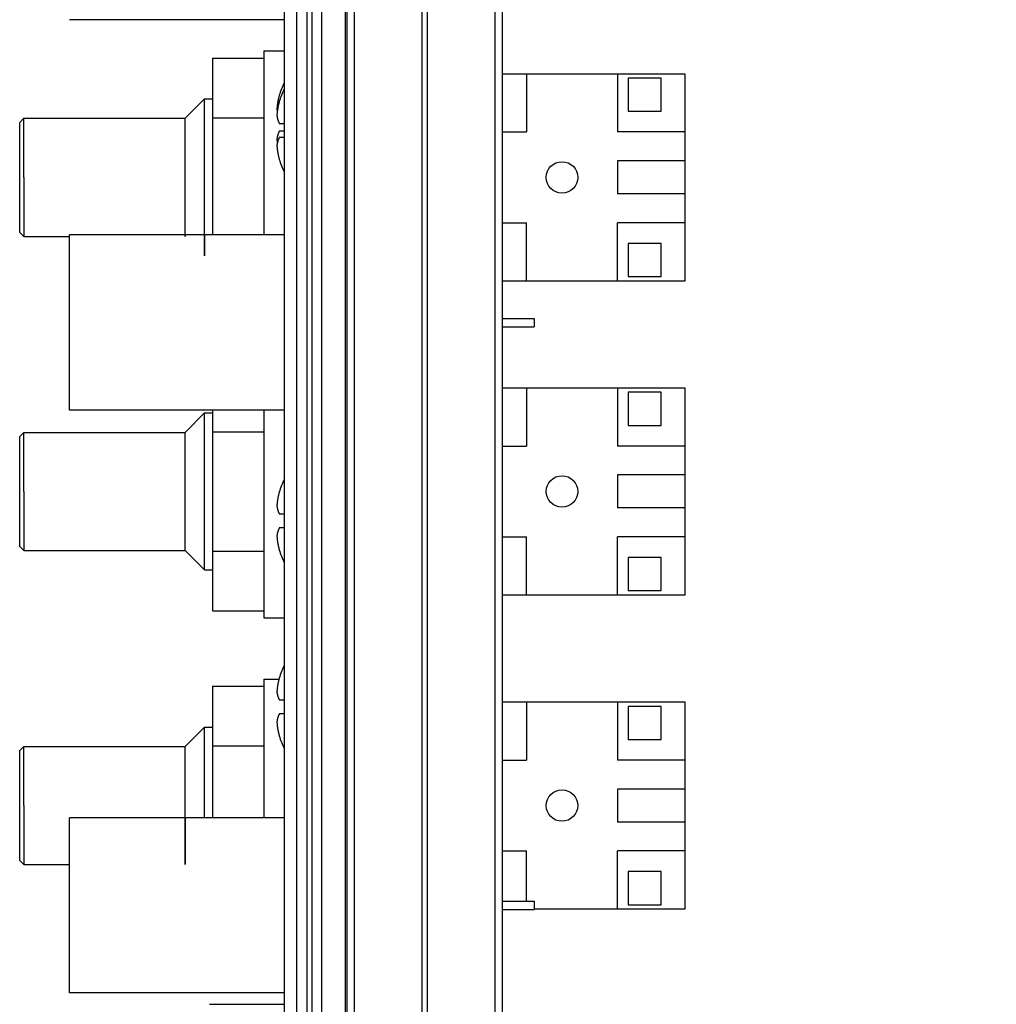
# Model space of a CAD drawing. Header units: inches. Extents: x 0.2 to 16.8, y 0.1 to 10.8.
# Tile 18 of 21: x 9.6 to 10.8, y 5.8 to 7. Entities that reach past the tile are written whole.
import ezdxf

# ---------------------------------------------------------------- set-up
doc = ezdxf.new("R2010")
doc.units = ezdxf.units.IN
doc.header["$LTSCALE"] = 0.935
doc.header["$MEASUREMENT"] = 0
doc.layers.get('0').update_dxf_attribs({"linetype": 'CONTINUOUS'})
doc.layers.add('DIMENSIONS', color=7, linetype='CONTINUOUS')
doc.styles.get("Standard").update_dxf_attribs({"font": 'txt', "width": 0.8})
doc.dimstyles.new('DIMSTYLE_1', dxfattribs={"dimtxt": 0.125, "dimasz": 0.18, "dimexe": 0.18, "dimexo": 0.0625, "dimgap": 0.09, "dimtad": 0, "dimtih": 1, "dimtoh": 1, "dimdec": 3, "dimzin": 4, "dimdsep": 46, "dimtxsty": 'STANDARD', "dimblk": '_FILLED', "dimblk1": '_FILLED', "dimblk2": '_FILLED', "dimcen": 0.09, "dimadec": 0, "dimazin": 0, "dimtp": 0.01, "dimtm": 0.01, "dimtfac": 1, "dimtdec": 3, "dimtofl": 0, "dimtmove": 0, "dimatfit": 3, "dimldrblk": '_FILLED', "dimfxl": 1, "dimtolj": 1, "dimtzin": 4, "dimarcsym": 0})
doc.dimstyles.new('DIMSTYLE_2', dxfattribs={"dimtxt": 0.125, "dimasz": 0.18, "dimexe": 0.18, "dimexo": 0.0625, "dimgap": 0.09, "dimtad": 0, "dimtih": 1, "dimtoh": 1, "dimdec": 3, "dimzin": 4, "dimdsep": 46, "dimtxsty": 'STANDARD', "dimblk": '_FILLED', "dimblk1": '_FILLED', "dimblk2": '_FILLED', "dimcen": 0.09, "dimadec": 0, "dimazin": 0, "dimtp": 0.01, "dimtm": 0.01, "dimtfac": 1, "dimtdec": 3, "dimtofl": 0, "dimtmove": 0, "dimatfit": 3, "dimldrblk": '_FILLED', "dimfxl": 1, "dimtolj": 1, "dimtzin": 4, "dimarcsym": 0})

# ---------------------------------------------------------------- blocks, each defined once
blk = doc.blocks.new('_FILLED')
at = {"color": 0, "linetype": 'BYBLOCK'}
blk.add_solid([(0, 0), (-1, 0.1736), (-1, -0.1736)], dxfattribs=at)
blk = doc.blocks.new('*D24')
at = {"layer": 'DIMENSIONS', "color": 2, "linetype": 'CONTINUOUS'}
for p, q in [((10.1067, 8.2492), (11.8202, 8.2492)), ((11.6952, 8.2492), (11.6952, 6.0254)), ((11.6952, 3.1842), (11.6952, 5.7754)), ((10.1047, 3.1842), (11.8202, 3.1842))]:
    blk.add_line(p, q, dxfattribs=at)
at = {"layer": 'DIMENSIONS', "color": 2, "linetype": 'CONTINUOUS', "xscale": 0.18, "yscale": 0.18, "zscale": 0.18}
for p, rotation in [((11.6952, 8.2492), 90), ((11.6952, 3.1842), 270)]:
    blk.add_blockref('_FILLED', p, dxfattribs=dict(at, rotation=rotation))
at = {"layer": 'DIMENSIONS', "color": 2, "linetype": 'CONTINUOUS', "width": 0.8}
for s, p in [('[', (11.6077, 5.8379)), (']', (12.3077, 5.8379)), ('5.065', (10.9827, 5.8379)), ('128.65', (11.7077, 5.8379))]:
    blk.add_text(s, height=0.125, dxfattribs=at).set_placement(p)
blk = doc.blocks.new('*D28')
at = {"layer": 'DIMENSIONS', "color": 2, "linetype": 'CONTINUOUS'}
for p, q in [((9.8049, 4.12), (9.8049, 2.8789)), ((9.8049, 2.8789), (10.0301, 2.7116)), ((10.0301, 2.7116), (10.0301, 2.4237))]:
    blk.add_line(p, q, dxfattribs=at)
at = {"layer": 'DIMENSIONS', "color": 2, "linetype": 'CONTINUOUS', "width": 0.8}
for s, p in [(']', (10.0926, 2.2612)), ('6.08', (10.0926, 1.8612)), ('[', (10.0926, 1.7612)), ('.239', (10.0926, 1.2362)), ('2X ', (10.0926, 0.9362))]:
    blk.add_text(s, height=0.125, rotation=90, dxfattribs=at).set_placement(p)
blk = doc.blocks.new('*D29')
at = {"layer": 'DIMENSIONS', "color": 2, "linetype": 'CONTINUOUS'}
blk.add_line((9.7844, 4.3789), (9.7844, 2.4237), dxfattribs=at)
at = {"layer": 'DIMENSIONS', "color": 2, "linetype": 'CONTINUOUS', "width": 0.8}
for s, p in [(']', (9.8469, 2.2612)), ('6.6', (9.8469, 1.9612)), ('[', (9.8469, 1.8612)), ('.260', (9.8469, 1.3362))]:
    blk.add_text(s, height=0.125, rotation=90, dxfattribs=at).set_placement(p)

msp = doc.modelspace()

# ---------------------------------------------------------------- linework, layer by layer
at = {"color": 7, "linetype": 'CONTINUOUS'}
for p, q in [((9.9442, 3.1842), (9.9442, 8.2497)), ((9.9562, 8.2492), (9.9562, 3.1862)), ((9.9622, 8.2492), (9.9622, 3.1862)), ((9.9742, 8.2492), (9.9742, 3.1862)), ((9.9292, 3.1962), (9.9292, 8.2392)), ((10.0033, 3.5362), (10.0033, 7.8992)), ((10.0052, 3.8492), (10.0052, 7.8492)), ((10.0141, 3.8492), (10.0141, 7.8492)), ((10.096, 3.8492), (10.096, 7.8492)), ((10.1023, 3.8492), (10.1023, 7.8492)), ((10.1842, 3.8492), (10.1842, 7.8492)), ((10.1932, 3.8492), (10.1932, 7.8492)), ((9.9292, 7.0065), (9.6692, 7.0065)), ((9.8422, 6.9601), (9.8422, 6.746)), ((9.8422, 6.9601), (9.9042, 6.9601)), ((9.9042, 6.9687), (9.9042, 6.746)), ((9.9042, 6.9687), (9.9292, 6.9687)), ((10.414, 6.9407), (10.1932, 6.9407)), ((10.222, 6.9407), (10.222, 6.8707)), ((10.332, 6.9407), (10.332, 6.8707)), ((10.345, 6.9357), (10.345, 6.8957)), ((10.385, 6.9357), (10.345, 6.9357)), ((10.385, 6.8957), (10.385, 6.9357)), ((10.414, 6.6907), (10.414, 6.9407)), ((9.809, 6.8872), (9.8325, 6.9107)), ((9.8325, 6.9107), (9.8422, 6.9107)), ((9.609, 6.8822), (9.614, 6.8872)), ((9.614, 6.8872), (9.809, 6.8872)), ((9.8422, 6.8879), (9.9042, 6.8879)), ((10.345, 6.8957), (10.385, 6.8957)), ((9.609, 6.7492), (9.609, 6.8822)), ((9.923, 6.881), (9.9292, 6.881)), ((9.9292, 6.8715), (9.923, 6.8715)), ((9.9292, 6.864), (9.923, 6.864)), ((10.1932, 6.8707), (10.222, 6.8707)), ((10.414, 6.8707), (10.332, 6.8707)), ((10.332, 6.8357), (10.332, 6.7957)), ((10.414, 6.8357), (10.332, 6.8357)), ((10.414, 6.7957), (10.332, 6.7957)), ((10.1932, 6.7607), (10.222, 6.7607)), ((10.222, 6.6907), (10.222, 6.7607)), ((10.332, 6.6907), (10.332, 6.7607)), ((10.414, 6.7607), (10.332, 6.7607)), ((9.609, 6.7492), (9.614, 6.7442)), ((9.614, 6.7442), (9.6692, 6.7442)), ((9.6692, 6.534), (9.6692, 6.746)), ((9.9292, 6.746), (9.6692, 6.746)), ((10.345, 6.7357), (10.345, 6.6957)), ((10.385, 6.7357), (10.345, 6.7357)), ((10.385, 6.6957), (10.385, 6.7357)), ((10.345, 6.6957), (10.385, 6.6957)), ((10.1932, 6.6907), (10.414, 6.6907)), ((10.1932, 6.645), (10.2312, 6.645)), ((10.2312, 6.645), (10.2312, 6.635)), ((10.1932, 6.635), (10.2312, 6.635)), ((10.414, 6.5607), (10.1932, 6.5607)), ((10.222, 6.5607), (10.222, 6.4907)), ((10.332, 6.5607), (10.332, 6.4907)), ((10.345, 6.5557), (10.345, 6.5157)), ((10.385, 6.5557), (10.345, 6.5557)), ((10.385, 6.5157), (10.385, 6.5557)), ((10.414, 6.3107), (10.414, 6.5607)), ((9.9292, 6.534), (9.6692, 6.534)), ((9.809, 6.5072), (9.8325, 6.5307)), ((9.8325, 6.5307), (9.8422, 6.5307)), ((9.8422, 6.534), (9.8422, 6.2914)), ((9.9042, 6.534), (9.9042, 6.2827)), ((9.609, 6.5022), (9.614, 6.5072)), ((9.614, 6.5072), (9.809, 6.5072)), ((9.8422, 6.5079), (9.9042, 6.5079)), ((10.345, 6.5157), (10.385, 6.5157)), ((9.609, 6.3692), (9.609, 6.5022)), ((10.1932, 6.4907), (10.222, 6.4907)), ((10.414, 6.4907), (10.332, 6.4907)), ((10.332, 6.4557), (10.332, 6.4157)), ((10.414, 6.4557), (10.332, 6.4557)), ((10.414, 6.4157), (10.332, 6.4157)), ((9.923, 6.4085), (9.9292, 6.4085)), ((9.9292, 6.3915), (9.923, 6.3915)), ((10.1932, 6.3807), (10.222, 6.3807)), ((10.222, 6.3107), (10.222, 6.3807)), ((10.332, 6.3107), (10.332, 6.3807)), ((10.414, 6.3807), (10.332, 6.3807)), ((9.609, 6.3692), (9.614, 6.3642)), ((9.614, 6.3642), (9.809, 6.3642)), ((9.809, 6.3642), (9.8325, 6.3407)), ((9.8422, 6.3635), (9.9042, 6.3635)), ((10.345, 6.3557), (10.345, 6.3157)), ((10.385, 6.3557), (10.345, 6.3557)), ((10.385, 6.3157), (10.385, 6.3557)), ((9.8325, 6.3407), (9.8422, 6.3407)), ((10.345, 6.3157), (10.385, 6.3157)), ((10.1932, 6.3107), (10.414, 6.3107)), ((9.8422, 6.2914), (9.9042, 6.2914)), ((9.9042, 6.2827), (9.9292, 6.2827)), ((9.9042, 6.2087), (9.9042, 6.041)), ((9.9042, 6.2087), (9.9226, 6.2087)), ((9.8422, 6.2001), (9.8422, 6.041)), ((9.8422, 6.2001), (9.9042, 6.2001)), ((9.923, 6.1835), (9.9292, 6.1835)), ((10.414, 6.1807), (10.1932, 6.1807)), ((10.222, 6.1807), (10.222, 6.1107)), ((10.332, 6.1807), (10.332, 6.1107)), ((10.385, 6.1757), (10.345, 6.1757)), ((10.345, 6.1757), (10.345, 6.1357)), ((10.385, 6.1357), (10.385, 6.1757)), ((10.414, 5.9307), (10.414, 6.1807)), ((9.9292, 6.1665), (9.923, 6.1665)), ((9.809, 6.1272), (9.8325, 6.1507)), ((9.8325, 6.1507), (9.8422, 6.1507)), ((10.345, 6.1357), (10.385, 6.1357)), ((9.609, 6.1222), (9.614, 6.1272)), ((9.614, 6.1272), (9.809, 6.1272)), ((9.8422, 6.1279), (9.9042, 6.1279)), ((9.609, 5.9892), (9.609, 6.1222)), ((10.1932, 6.1107), (10.222, 6.1107)), ((10.414, 6.1107), (10.332, 6.1107)), ((10.414, 6.0757), (10.332, 6.0757)), ((10.332, 6.0757), (10.332, 6.0357)), ((9.6692, 5.829), (9.6692, 6.041)), ((9.9292, 6.041), (9.6692, 6.041)), ((10.414, 6.0357), (10.332, 6.0357)), ((10.1932, 6.0007), (10.222, 6.0007)), ((10.222, 5.94), (10.222, 6.0007)), ((10.414, 6.0007), (10.332, 6.0007)), ((10.332, 5.9307), (10.332, 6.0007)), ((9.609, 5.9892), (9.614, 5.9842)), ((9.614, 5.9842), (9.6692, 5.9842)), ((10.385, 5.9757), (10.345, 5.9757)), ((10.345, 5.9757), (10.345, 5.9357)), ((10.385, 5.9357), (10.385, 5.9757)), ((10.1932, 5.94), (10.2312, 5.94)), ((10.2312, 5.94), (10.2312, 5.93)), ((10.345, 5.9357), (10.385, 5.9357)), ((10.1932, 5.93), (10.2312, 5.93)), ((10.2312, 5.9307), (10.414, 5.9307)), ((9.9292, 5.829), (9.6692, 5.829)), ((9.8384, 5.8152), (9.9292, 5.8152))]:
    msp.add_line(p, q, dxfattribs=at)
for centre in [(10.265, 6.8157), (10.265, 6.4357), (10.265, 6.0557)]:
    msp.add_circle(centre, 0.019, dxfattribs=at)
for centre, start, end in [((10.0314, 6.88), 153.8476, 162.1171), ((10.0314, 6.8725), 153.8476, 162.1171), ((10.0314, 6.8725), 197.8829, 206.1524), ((10.0314, 6.4), 153.8476, 162.1171), ((10.0314, 6.4), 197.8829, 206.1524), ((10.0314, 6.175), 153.8476, 162.1171), ((10.0314, 6.175), 197.8829, 206.1524)]:
    msp.add_arc(centre, 0.114, start, end, dxfattribs=at)
for points, knots in [([(9.8325, 6.8157), (9.8325, 6.817), (9.8325, 6.8195), (9.8325, 6.8233), (9.8325, 6.827), (9.8325, 6.8307), (9.8325, 6.8345), (9.8325, 6.8381), (9.8325, 6.8418), (9.8325, 6.8454), (9.8325, 6.8489), (9.8325, 6.8524), (9.8325, 6.8559), (9.8325, 6.8593), (9.8325, 6.8626), (9.8325, 6.8658), (9.8325, 6.869), (9.8325, 6.8721), (9.8325, 6.8751), (9.8325, 6.878), (9.8325, 6.8808), (9.8325, 6.8835), (9.8325, 6.886), (9.8325, 6.8885), (9.8325, 6.8909), (9.8325, 6.8931), (9.8325, 6.8953), (9.8325, 6.8972), (9.8325, 6.8991), (9.8325, 6.9009), (9.8325, 6.9025), (9.8325, 6.9039), (9.8325, 6.9052), (9.8325, 6.9064), (9.8325, 6.9075), (9.8325, 6.9084), (9.8325, 6.9091), (9.8325, 6.9097), (9.8325, 6.9102), (9.8325, 6.9105), (9.8325, 6.9106), (9.8325, 6.9107), (9.8325, 6.9107), (9.8325, 6.9107)], [0, 0, 0, 0, 0.039706, 0.079348, 0.118865, 0.158196, 0.197276, 0.236045, 0.274443, 0.312406, 0.349877, 0.386798, 0.423107, 0.458748, 0.493667, 0.527806, 0.561113, 0.593535, 0.625021, 0.65552, 0.684986, 0.713372, 0.740632, 0.766723, 0.791606, 0.81524, 0.837587, 0.858614, 0.878287, 0.896573, 0.913446, 0.928878, 0.942844, 0.955324, 0.966296, 0.975744, 0.983654, 0.990011, 0.994807, 0.998034, 0.999687, 0.999762, 1, 1, 1, 1]), ([(9.923, 6.915), (9.9228, 6.9145), (9.9226, 6.9136), (9.9223, 6.9123), (9.922, 6.911), (9.9217, 6.9097), (9.9214, 6.9085), (9.9212, 6.9073), (9.921, 6.9062), (9.9208, 6.905), (9.9207, 6.9039), (9.9205, 6.9027), (9.9204, 6.9016), (9.9203, 6.9005), (9.9202, 6.8993), (9.9201, 6.8986), (9.9201, 6.8982)], [0, 0, 0, 0, 0.085384, 0.166582, 0.244254, 0.319038, 0.391465, 0.462005, 0.531077, 0.599053, 0.66627, 0.733022, 0.799571, 0.866142, 0.932899, 1, 1, 1, 1]), ([(9.923, 6.9075), (9.9228, 6.907), (9.9226, 6.9061), (9.9223, 6.9048), (9.922, 6.9035), (9.9217, 6.9022), (9.9214, 6.901), (9.9212, 6.8998), (9.921, 6.8987), (9.9208, 6.8975), (9.9207, 6.8964), (9.9205, 6.8952), (9.9204, 6.8941), (9.9203, 6.893), (9.9202, 6.8918), (9.9201, 6.8911), (9.9201, 6.8907)], [0, 0, 0, 0, 0.085384, 0.166582, 0.244254, 0.319038, 0.391465, 0.462005, 0.531077, 0.599053, 0.66627, 0.733022, 0.799571, 0.866142, 0.932899, 1, 1, 1, 1]), ([(9.9201, 6.8982), (9.9201, 6.898), (9.9202, 6.8975), (9.9203, 6.8969), (9.9204, 6.8962), (9.9205, 6.8957), (9.9205, 6.8955), (9.9206, 6.8955)], [0, 0, 0, 0, 0.241848, 0.482666, 0.723069, 0.963702, 1, 1, 1, 1]), ([(9.614, 6.8567), (9.614, 6.8572), (9.614, 6.8585), (9.614, 6.8606), (9.614, 6.8629), (9.614, 6.8652), (9.614, 6.8673), (9.614, 6.8694), (9.614, 6.8713), (9.614, 6.8732), (9.614, 6.8749), (9.614, 6.8766), (9.614, 6.8781), (9.614, 6.8795), (9.614, 6.8808), (9.614, 6.882), (9.614, 6.8831), (9.614, 6.884), (9.614, 6.8849), (9.614, 6.8856), (9.614, 6.8862), (9.614, 6.8866), (9.614, 6.8869), (9.614, 6.8871), (9.614, 6.8872), (9.614, 6.8872)], [0, 0, 0, 0, 0.049712, 0.12845, 0.204534, 0.277823, 0.348191, 0.415512, 0.479657, 0.540517, 0.597983, 0.651946, 0.702311, 0.748991, 0.791897, 0.830952, 0.86609, 0.897244, 0.924357, 0.947383, 0.96628, 0.981012, 0.991555, 0.997888, 1, 1, 1, 1]), ([(9.809, 6.8157), (9.809, 6.8167), (9.809, 6.8188), (9.809, 6.8218), (9.809, 6.8248), (9.809, 6.8278), (9.809, 6.8308), (9.809, 6.8337), (9.809, 6.8366), (9.809, 6.8395), (9.809, 6.8424), (9.809, 6.8452), (9.809, 6.8479), (9.809, 6.8506), (9.809, 6.8532), (9.809, 6.8557), (9.809, 6.8582), (9.809, 6.8606), (9.809, 6.8629), (9.809, 6.8652), (9.809, 6.8673), (9.809, 6.8694), (9.809, 6.8713), (9.809, 6.8732), (9.809, 6.8749), (9.809, 6.8766), (9.809, 6.8781), (9.809, 6.8795), (9.809, 6.8808), (9.809, 6.882), (9.809, 6.8831), (9.809, 6.884), (9.809, 6.8849), (9.809, 6.8856), (9.809, 6.8862), (9.809, 6.8866), (9.809, 6.8869), (9.809, 6.8871), (9.809, 6.8872), (9.809, 6.8872)], [0, 0, 0, 0, 0.042443, 0.084807, 0.12702, 0.169005, 0.210683, 0.251982, 0.29283, 0.333147, 0.372863, 0.41191, 0.450213, 0.487704, 0.524317, 0.559986, 0.594643, 0.628231, 0.660687, 0.69195, 0.721967, 0.750685, 0.778047, 0.804008, 0.828522, 0.85154, 0.873024, 0.892936, 0.911238, 0.927898, 0.942886, 0.956175, 0.96774, 0.977561, 0.985621, 0.991904, 0.9964, 0.9991, 1, 1, 1, 1]), ([(9.9201, 6.8907), (9.9201, 6.8905), (9.9202, 6.89), (9.9203, 6.8894), (9.9204, 6.8887), (9.9205, 6.8881), (9.9207, 6.8874), (9.9208, 6.8867), (9.921, 6.8861), (9.9212, 6.8854), (9.9215, 6.8847), (9.9217, 6.884), (9.922, 6.8833), (9.9223, 6.8826), (9.9226, 6.8818), (9.9228, 6.8813), (9.923, 6.881)], [0, 0, 0, 0, 0.06628, 0.132277, 0.198161, 0.264107, 0.330353, 0.397175, 0.464884, 0.533835, 0.604424, 0.6771, 0.752368, 0.830804, 0.913102, 1, 1, 1, 1]), ([(9.923, 6.8715), (9.9228, 6.8712), (9.9226, 6.8707), (9.9223, 6.8699), (9.922, 6.8692), (9.9217, 6.8685), (9.9214, 6.8678), (9.9212, 6.8671), (9.921, 6.8664), (9.9208, 6.8657), (9.9207, 6.8651), (9.9205, 6.8644), (9.9204, 6.8638), (9.9203, 6.8631), (9.9202, 6.8625), (9.9201, 6.862), (9.9201, 6.8618)], [0, 0, 0, 0, 0.088178, 0.171435, 0.25056, 0.326289, 0.399232, 0.469918, 0.538815, 0.606334, 0.67284, 0.738654, 0.804059, 0.869297, 0.934553, 1, 1, 1, 1]), ([(9.923, 6.864), (9.9228, 6.8637), (9.9226, 6.8632), (9.9223, 6.8624), (9.922, 6.8617), (9.9217, 6.861), (9.9214, 6.8603), (9.9212, 6.8596), (9.921, 6.8589), (9.9208, 6.8582), (9.9207, 6.8576), (9.9205, 6.8569), (9.9204, 6.8563), (9.9203, 6.8556), (9.9202, 6.855), (9.9201, 6.8545), (9.9201, 6.8543)], [0, 0, 0, 0, 0.088178, 0.171435, 0.25056, 0.326289, 0.399232, 0.469918, 0.538815, 0.606334, 0.67284, 0.738654, 0.804059, 0.869297, 0.934553, 1, 1, 1, 1]), ([(9.614, 6.8157), (9.614, 6.8167), (9.614, 6.8188), (9.614, 6.8218), (9.614, 6.8248), (9.614, 6.8278), (9.614, 6.8308), (9.614, 6.8337), (9.614, 6.8366), (9.614, 6.8395), (9.614, 6.8424), (9.614, 6.8452), (9.614, 6.8479), (9.614, 6.8506), (9.614, 6.8532), (9.614, 6.8552), (9.614, 6.8564), (9.614, 6.8567)], [0, 0, 0, 0, 0.074015, 0.147892, 0.221506, 0.294723, 0.367404, 0.439424, 0.510656, 0.580963, 0.650224, 0.718317, 0.785112, 0.850491, 0.914341, 0.976542, 1, 1, 1, 1]), ([(9.9201, 6.8618), (9.9201, 6.8614), (9.9202, 6.8606), (9.9203, 6.8595), (9.9204, 6.8584), (9.9205, 6.8575), (9.9205, 6.8571), (9.9206, 6.857)], [0, 0, 0, 0, 0.242809, 0.484045, 0.724246, 0.96398, 1, 1, 1, 1]), ([(9.9201, 6.8543), (9.9201, 6.8539), (9.9202, 6.8531), (9.9203, 6.852), (9.9204, 6.8509), (9.9205, 6.8497), (9.9207, 6.8486), (9.9208, 6.8474), (9.921, 6.8463), (9.9212, 6.8451), (9.9215, 6.8439), (9.9217, 6.8427), (9.922, 6.8415), (9.9223, 6.8402), (9.9226, 6.8389), (9.9228, 6.838), (9.923, 6.8375)], [0, 0, 0, 0, 0.067953, 0.135466, 0.202689, 0.269782, 0.336962, 0.404484, 0.472638, 0.541747, 0.612173, 0.684317, 0.758627, 0.835608, 0.915859, 1, 1, 1, 1]), ([(9.614, 6.8157), (9.614, 6.8147), (9.614, 6.8127), (9.614, 6.8097), (9.614, 6.8066), (9.614, 6.8036), (9.614, 6.8007), (9.614, 6.7977), (9.614, 6.7948), (9.614, 6.7919), (9.614, 6.7891), (9.614, 6.7863), (9.614, 6.7835), (9.614, 6.7809), (9.614, 6.7783), (9.614, 6.7762), (9.614, 6.775), (9.614, 6.7747)], [0, 0, 0, 0, 0.074015, 0.147892, 0.221506, 0.294723, 0.367404, 0.439424, 0.510656, 0.580963, 0.650224, 0.718317, 0.785112, 0.850491, 0.914341, 0.976542, 1, 1, 1, 1]), ([(9.809, 6.746), (9.809, 6.7459), (9.809, 6.7457), (9.809, 6.7453), (9.809, 6.7448), (9.809, 6.7445), (9.809, 6.7444), (9.809, 6.7442), (9.809, 6.7444), (9.809, 6.7445), (9.809, 6.7448), (9.809, 6.7453), (9.809, 6.7459), (9.809, 6.7466), (9.809, 6.7474), (9.809, 6.7483), (9.809, 6.7494), (9.809, 6.7506), (9.809, 6.7519), (9.809, 6.7533), (9.809, 6.7549), (9.809, 6.7565), (9.809, 6.7583), (9.809, 6.7601), (9.809, 6.7621), (9.809, 6.7641), (9.809, 6.7663), (9.809, 6.7685), (9.809, 6.7708), (9.809, 6.7732), (9.809, 6.7757), (9.809, 6.7783), (9.809, 6.7809), (9.809, 6.7835), (9.809, 6.7863), (9.809, 6.7891), (9.809, 6.7919), (9.809, 6.7948), (9.809, 6.7977), (9.809, 6.8007), (9.809, 6.8036), (9.809, 6.8066), (9.809, 6.8097), (9.809, 6.8127), (9.809, 6.8147), (9.809, 6.8157)], [0, 0, 0, 0, 0.002433, 0.010299, 0.016432, 0.020821, 0.023459, 0.024339, 0.025217, 0.027852, 0.032238, 0.038368, 0.046232, 0.055814, 0.067098, 0.080063, 0.094686, 0.11094, 0.128797, 0.148224, 0.169185, 0.191644, 0.21556, 0.240889, 0.267586, 0.295605, 0.324891, 0.355394, 0.38706, 0.41983, 0.453644, 0.488444, 0.524167, 0.560745, 0.598115, 0.636212, 0.674962, 0.714298, 0.754151, 0.794444, 0.835108, 0.876072, 0.917257, 0.95859, 1, 1, 1, 1]), ([(9.8325, 6.746), (9.8325, 6.7457), (9.8325, 6.7446), (9.8325, 6.7427), (9.8325, 6.7403), (9.8325, 6.7381), (9.8325, 6.736), (9.8325, 6.734), (9.8325, 6.7321), (9.8325, 6.7304), (9.8325, 6.7288), (9.8325, 6.7274), (9.8325, 6.7261), (9.8325, 6.7249), (9.8325, 6.7239), (9.8325, 6.723), (9.8325, 6.7222), (9.8325, 6.7217), (9.8325, 6.7212), (9.8325, 6.721), (9.8325, 6.7207), (9.8325, 6.7208), (9.8325, 6.7209), (9.8325, 6.7213), (9.8325, 6.7217), (9.8325, 6.7223), (9.8325, 6.7231), (9.8325, 6.724), (9.8325, 6.725), (9.8325, 6.7262), (9.8325, 6.7275), (9.8325, 6.729), (9.8325, 6.7306), (9.8325, 6.7323), (9.8325, 6.7342), (9.8325, 6.7362), (9.8325, 6.7383), (9.8325, 6.7405), (9.8325, 6.7429), (9.8325, 6.7454), (9.8325, 6.748), (9.8325, 6.7507), (9.8325, 6.7535), (9.8325, 6.7564), (9.8325, 6.7594), (9.8325, 6.7624), (9.8325, 6.7656), (9.8325, 6.7688), (9.8325, 6.7722), (9.8325, 6.7755), (9.8325, 6.779), (9.8325, 6.7825), (9.8325, 6.7861), (9.8325, 6.7897), (9.8325, 6.7933), (9.8325, 6.797), (9.8325, 6.8007), (9.8325, 6.8044), (9.8325, 6.8082), (9.8325, 6.8119), (9.8325, 6.8145), (9.8325, 6.8157)], [0, 0, 0, 0, 0.007418, 0.027942, 0.047507, 0.066083, 0.083641, 0.100151, 0.115589, 0.129931, 0.143153, 0.155235, 0.166157, 0.175903, 0.184457, 0.191806, 0.197938, 0.202842, 0.206513, 0.208943, 0.210129, 0.210189, 0.211494, 0.214044, 0.217833, 0.222856, 0.229105, 0.236569, 0.245238, 0.255098, 0.266132, 0.278324, 0.291655, 0.306102, 0.321644, 0.338257, 0.355913, 0.374584, 0.394244, 0.414858, 0.436394, 0.458821, 0.482101, 0.506197, 0.531073, 0.556688, 0.583002, 0.609974, 0.637562, 0.665721, 0.694407, 0.723577, 0.753181, 0.783174, 0.813511, 0.844141, 0.875016, 0.90609, 0.937311, 0.96863, 1, 1, 1, 1]), ([(9.614, 6.7747), (9.614, 6.7742), (9.614, 6.7729), (9.614, 6.7708), (9.614, 6.7685), (9.614, 6.7663), (9.614, 6.7641), (9.614, 6.7621), (9.614, 6.7601), (9.614, 6.7583), (9.614, 6.7565), (9.614, 6.7549), (9.614, 6.7533), (9.614, 6.7519), (9.614, 6.7506), (9.614, 6.7494), (9.614, 6.7483), (9.614, 6.7474), (9.614, 6.7466), (9.614, 6.7459), (9.614, 6.7453), (9.614, 6.7448), (9.614, 6.7445), (9.614, 6.7444), (9.614, 6.7442), (9.614, 6.7442)], [0, 0, 0, 0, 0.049712, 0.12845, 0.204534, 0.277823, 0.348191, 0.415512, 0.479657, 0.540517, 0.597983, 0.651946, 0.702311, 0.748991, 0.791897, 0.830952, 0.86609, 0.897244, 0.924357, 0.947383, 0.96628, 0.981012, 0.991555, 0.997888, 1, 1, 1, 1]), ([(9.8325, 6.4357), (9.8325, 6.437), (9.8325, 6.4395), (9.8325, 6.4433), (9.8325, 6.447), (9.8325, 6.4507), (9.8325, 6.4545), (9.8325, 6.4581), (9.8325, 6.4618), (9.8325, 6.4654), (9.8325, 6.4689), (9.8325, 6.4724), (9.8325, 6.4759), (9.8325, 6.4793), (9.8325, 6.4826), (9.8325, 6.4858), (9.8325, 6.489), (9.8325, 6.4921), (9.8325, 6.4951), (9.8325, 6.498), (9.8325, 6.5008), (9.8325, 6.5035), (9.8325, 6.506), (9.8325, 6.5085), (9.8325, 6.5109), (9.8325, 6.5131), (9.8325, 6.5153), (9.8325, 6.5172), (9.8325, 6.5191), (9.8325, 6.5209), (9.8325, 6.5225), (9.8325, 6.5239), (9.8325, 6.5252), (9.8325, 6.5264), (9.8325, 6.5275), (9.8325, 6.5284), (9.8325, 6.5291), (9.8325, 6.5297), (9.8325, 6.5302), (9.8325, 6.5305), (9.8325, 6.5306), (9.8325, 6.5307), (9.8325, 6.5307), (9.8325, 6.5307)], [0, 0, 0, 0, 0.039706, 0.079347, 0.118866, 0.158196, 0.197275, 0.236046, 0.274443, 0.312405, 0.349878, 0.386797, 0.423105, 0.458749, 0.493667, 0.527805, 0.561114, 0.593535, 0.62502, 0.655521, 0.684986, 0.713371, 0.740632, 0.766723, 0.791606, 0.81524, 0.837587, 0.858614, 0.878287, 0.896573, 0.913446, 0.928878, 0.942844, 0.955324, 0.966296, 0.975744, 0.983654, 0.990011, 0.994807, 0.998034, 0.999687, 0.999762, 1, 1, 1, 1]), ([(9.614, 6.4767), (9.614, 6.4772), (9.614, 6.4785), (9.614, 6.4806), (9.614, 6.4829), (9.614, 6.4852), (9.614, 6.4873), (9.614, 6.4894), (9.614, 6.4913), (9.614, 6.4932), (9.614, 6.4949), (9.614, 6.4966), (9.614, 6.4981), (9.614, 6.4995), (9.614, 6.5008), (9.614, 6.502), (9.614, 6.5031), (9.614, 6.504), (9.614, 6.5049), (9.614, 6.5056), (9.614, 6.5062), (9.614, 6.5066), (9.614, 6.5069), (9.614, 6.5071), (9.614, 6.5072), (9.614, 6.5072)], [0, 0, 0, 0, 0.049715, 0.128451, 0.204531, 0.277825, 0.348193, 0.415509, 0.479659, 0.540518, 0.59798, 0.651946, 0.702312, 0.748989, 0.791897, 0.830953, 0.866089, 0.897244, 0.924358, 0.947383, 0.96628, 0.981013, 0.991555, 0.997888, 1, 1, 1, 1]), ([(9.809, 6.4357), (9.809, 6.4367), (9.809, 6.4388), (9.809, 6.4418), (9.809, 6.4448), (9.809, 6.4478), (9.809, 6.4508), (9.809, 6.4537), (9.809, 6.4566), (9.809, 6.4595), (9.809, 6.4624), (9.809, 6.4652), (9.809, 6.4679), (9.809, 6.4706), (9.809, 6.4732), (9.809, 6.4757), (9.809, 6.4782), (9.809, 6.4806), (9.809, 6.4829), (9.809, 6.4852), (9.809, 6.4873), (9.809, 6.4894), (9.809, 6.4913), (9.809, 6.4932), (9.809, 6.4949), (9.809, 6.4966), (9.809, 6.4981), (9.809, 6.4995), (9.809, 6.5008), (9.809, 6.502), (9.809, 6.5031), (9.809, 6.504), (9.809, 6.5049), (9.809, 6.5056), (9.809, 6.5062), (9.809, 6.5066), (9.809, 6.5069), (9.809, 6.5071), (9.809, 6.5072), (9.809, 6.5072)], [0, 0, 0, 0, 0.042443, 0.084807, 0.127021, 0.169005, 0.210683, 0.251983, 0.292829, 0.333146, 0.372864, 0.41191, 0.450212, 0.487705, 0.524318, 0.559984, 0.594644, 0.628231, 0.660685, 0.691951, 0.721968, 0.750683, 0.778048, 0.804009, 0.82852, 0.851541, 0.873025, 0.892936, 0.911239, 0.927898, 0.942885, 0.956175, 0.96774, 0.977561, 0.985621, 0.991904, 0.9964, 0.9991, 1, 1, 1, 1]), ([(9.614, 6.4357), (9.614, 6.4367), (9.614, 6.4388), (9.614, 6.4418), (9.614, 6.4448), (9.614, 6.4478), (9.614, 6.4508), (9.614, 6.4537), (9.614, 6.4566), (9.614, 6.4595), (9.614, 6.4624), (9.614, 6.4652), (9.614, 6.4679), (9.614, 6.4706), (9.614, 6.4732), (9.614, 6.4752), (9.614, 6.4764), (9.614, 6.4767)], [0, 0, 0, 0, 0.074015, 0.147892, 0.221507, 0.294722, 0.367403, 0.439426, 0.510655, 0.580962, 0.650226, 0.718317, 0.78511, 0.850493, 0.914342, 0.97654, 1, 1, 1, 1]), ([(9.614, 6.4357), (9.614, 6.4347), (9.614, 6.4327), (9.614, 6.4297), (9.614, 6.4266), (9.614, 6.4236), (9.614, 6.4207), (9.614, 6.4177), (9.614, 6.4148), (9.614, 6.4119), (9.614, 6.4091), (9.614, 6.4063), (9.614, 6.4035), (9.614, 6.4009), (9.614, 6.3983), (9.614, 6.3962), (9.614, 6.395), (9.614, 6.3947)], [0, 0, 0, 0, 0.074015, 0.147892, 0.221507, 0.294722, 0.367403, 0.439426, 0.510655, 0.580962, 0.650226, 0.718317, 0.78511, 0.850493, 0.914342, 0.97654, 1, 1, 1, 1]), ([(9.809, 6.3642), (9.809, 6.3642), (9.809, 6.3644), (9.809, 6.3645), (9.809, 6.3648), (9.809, 6.3653), (9.809, 6.3659), (9.809, 6.3666), (9.809, 6.3674), (9.809, 6.3683), (9.809, 6.3694), (9.809, 6.3706), (9.809, 6.3719), (9.809, 6.3733), (9.809, 6.3749), (9.809, 6.3765), (9.809, 6.3783), (9.809, 6.3801), (9.809, 6.3821), (9.809, 6.3841), (9.809, 6.3863), (9.809, 6.3885), (9.809, 6.3908), (9.809, 6.3932), (9.809, 6.3957), (9.809, 6.3983), (9.809, 6.4009), (9.809, 6.4035), (9.809, 6.4063), (9.809, 6.4091), (9.809, 6.4119), (9.809, 6.4148), (9.809, 6.4177), (9.809, 6.4207), (9.809, 6.4236), (9.809, 6.4266), (9.809, 6.4297), (9.809, 6.4327), (9.809, 6.4347), (9.809, 6.4357)], [0, 0, 0, 0, 0.0009, 0.0036, 0.008096, 0.014379, 0.022439, 0.03226, 0.043825, 0.057115, 0.072102, 0.088761, 0.107064, 0.126975, 0.148459, 0.17148, 0.195991, 0.221952, 0.249317, 0.278032, 0.308049, 0.339315, 0.371769, 0.405356, 0.440016, 0.475682, 0.512295, 0.549788, 0.58809, 0.627136, 0.666854, 0.707171, 0.748017, 0.789317, 0.830995, 0.872979, 0.915193, 0.957557, 1, 1, 1, 1]), ([(9.8325, 6.3407), (9.8325, 6.3407), (9.8325, 6.3407), (9.8325, 6.3408), (9.8325, 6.3409), (9.8325, 6.3413), (9.8325, 6.3417), (9.8325, 6.3423), (9.8325, 6.3431), (9.8325, 6.344), (9.8325, 6.345), (9.8325, 6.3462), (9.8325, 6.3475), (9.8325, 6.349), (9.8325, 6.3506), (9.8325, 6.3523), (9.8325, 6.3542), (9.8325, 6.3562), (9.8325, 6.3583), (9.8325, 6.3605), (9.8325, 6.3629), (9.8325, 6.3654), (9.8325, 6.368), (9.8325, 6.3707), (9.8325, 6.3735), (9.8325, 6.3764), (9.8325, 6.3794), (9.8325, 6.3824), (9.8325, 6.3856), (9.8325, 6.3888), (9.8325, 6.3922), (9.8325, 6.3955), (9.8325, 6.399), (9.8325, 6.4025), (9.8325, 6.4061), (9.8325, 6.4097), (9.8325, 6.4133), (9.8325, 6.417), (9.8325, 6.4207), (9.8325, 6.4244), (9.8325, 6.4282), (9.8325, 6.4319), (9.8325, 6.4345), (9.8325, 6.4357)], [0, 0, 0, 0, 0.000238, 0.000313, 0.001966, 0.005193, 0.009989, 0.016346, 0.024256, 0.033704, 0.044676, 0.057156, 0.071122, 0.086554, 0.103427, 0.121713, 0.141386, 0.162413, 0.18476, 0.208394, 0.233277, 0.259368, 0.286629, 0.315014, 0.344479, 0.37498, 0.406465, 0.438886, 0.472195, 0.506333, 0.541251, 0.576895, 0.613203, 0.650122, 0.687595, 0.725557, 0.763954, 0.802725, 0.841804, 0.881134, 0.920653, 0.960294, 1, 1, 1, 1]), ([(9.923, 6.435), (9.9228, 6.4345), (9.9226, 6.4336), (9.9223, 6.4323), (9.922, 6.431), (9.9217, 6.4297), (9.9214, 6.4285), (9.9212, 6.4273), (9.921, 6.4262), (9.9208, 6.425), (9.9207, 6.4239), (9.9205, 6.4227), (9.9204, 6.4216), (9.9203, 6.4205), (9.9202, 6.4193), (9.9201, 6.4186), (9.9201, 6.4182)], [0, 0, 0, 0, 0.085384, 0.166582, 0.244254, 0.319038, 0.391465, 0.462005, 0.531077, 0.599053, 0.66627, 0.733022, 0.799571, 0.866142, 0.932899, 1, 1, 1, 1]), ([(9.9201, 6.4182), (9.9201, 6.418), (9.9202, 6.4175), (9.9203, 6.4169), (9.9204, 6.4162), (9.9205, 6.4156), (9.9207, 6.4149), (9.9208, 6.4142), (9.921, 6.4136), (9.9212, 6.4129), (9.9215, 6.4122), (9.9217, 6.4115), (9.922, 6.4108), (9.9223, 6.4101), (9.9226, 6.4093), (9.9228, 6.4088), (9.923, 6.4085)], [0, 0, 0, 0, 0.06628, 0.132277, 0.198161, 0.264107, 0.330353, 0.397175, 0.464884, 0.533835, 0.604424, 0.6771, 0.752368, 0.830804, 0.913102, 1, 1, 1, 1]), ([(9.614, 6.3947), (9.614, 6.3942), (9.614, 6.3929), (9.614, 6.3908), (9.614, 6.3885), (9.614, 6.3863), (9.614, 6.3841), (9.614, 6.3821), (9.614, 6.3801), (9.614, 6.3783), (9.614, 6.3765), (9.614, 6.3749), (9.614, 6.3733), (9.614, 6.3719), (9.614, 6.3706), (9.614, 6.3694), (9.614, 6.3683), (9.614, 6.3674), (9.614, 6.3666), (9.614, 6.3659), (9.614, 6.3653), (9.614, 6.3648), (9.614, 6.3645), (9.614, 6.3644), (9.614, 6.3642), (9.614, 6.3642)], [0, 0, 0, 0, 0.049715, 0.128451, 0.204531, 0.277825, 0.348193, 0.415509, 0.479659, 0.540518, 0.59798, 0.651946, 0.702312, 0.748989, 0.791897, 0.830953, 0.866089, 0.897244, 0.924358, 0.947383, 0.96628, 0.981013, 0.991555, 0.997888, 1, 1, 1, 1]), ([(9.923, 6.3915), (9.9228, 6.3912), (9.9226, 6.3907), (9.9223, 6.3899), (9.922, 6.3892), (9.9217, 6.3885), (9.9214, 6.3878), (9.9212, 6.3871), (9.921, 6.3864), (9.9208, 6.3857), (9.9207, 6.3851), (9.9205, 6.3844), (9.9204, 6.3838), (9.9203, 6.3831), (9.9202, 6.3825), (9.9201, 6.382), (9.9201, 6.3818)], [0, 0, 0, 0, 0.088178, 0.171435, 0.25056, 0.326289, 0.399232, 0.469918, 0.538815, 0.606334, 0.67284, 0.738654, 0.804059, 0.869297, 0.934553, 1, 1, 1, 1]), ([(9.9201, 6.3818), (9.9201, 6.3814), (9.9202, 6.3806), (9.9203, 6.3795), (9.9204, 6.3784), (9.9205, 6.3772), (9.9207, 6.3761), (9.9208, 6.3749), (9.921, 6.3738), (9.9212, 6.3726), (9.9215, 6.3714), (9.9217, 6.3702), (9.922, 6.369), (9.9223, 6.3677), (9.9226, 6.3664), (9.9228, 6.3655), (9.923, 6.365)], [0, 0, 0, 0, 0.067953, 0.135466, 0.202689, 0.269782, 0.336962, 0.404484, 0.472638, 0.541747, 0.612173, 0.684317, 0.758627, 0.835608, 0.915859, 1, 1, 1, 1]), ([(9.923, 6.21), (9.9228, 6.2095), (9.9226, 6.2086), (9.9223, 6.2073), (9.922, 6.206), (9.9217, 6.2047), (9.9214, 6.2035), (9.9212, 6.2023), (9.921, 6.2012), (9.9208, 6.2), (9.9207, 6.1989), (9.9205, 6.1977), (9.9204, 6.1966), (9.9203, 6.1955), (9.9202, 6.1943), (9.9201, 6.1936), (9.9201, 6.1932)], [0, 0, 0, 0, 0.085384, 0.166582, 0.244254, 0.319038, 0.391465, 0.462005, 0.531077, 0.599053, 0.66627, 0.733022, 0.799571, 0.866142, 0.932899, 1, 1, 1, 1]), ([(9.9201, 6.1932), (9.9201, 6.193), (9.9202, 6.1925), (9.9203, 6.1919), (9.9204, 6.1912), (9.9205, 6.1906), (9.9207, 6.1899), (9.9208, 6.1892), (9.921, 6.1886), (9.9212, 6.1879), (9.9215, 6.1872), (9.9217, 6.1865), (9.922, 6.1858), (9.9223, 6.1851), (9.9226, 6.1843), (9.9228, 6.1838), (9.923, 6.1835)], [0, 0, 0, 0, 0.06628, 0.132277, 0.198161, 0.264107, 0.330353, 0.397175, 0.464884, 0.533835, 0.604424, 0.6771, 0.752368, 0.830804, 0.913102, 1, 1, 1, 1]), ([(9.923, 6.1665), (9.9228, 6.1662), (9.9226, 6.1657), (9.9223, 6.1649), (9.922, 6.1642), (9.9217, 6.1635), (9.9214, 6.1628), (9.9212, 6.1621), (9.921, 6.1614), (9.9208, 6.1607), (9.9207, 6.1601), (9.9205, 6.1594), (9.9204, 6.1588), (9.9203, 6.1581), (9.9202, 6.1575), (9.9201, 6.157), (9.9201, 6.1568)], [0, 0, 0, 0, 0.088178, 0.171435, 0.25056, 0.326289, 0.399232, 0.469918, 0.538815, 0.606334, 0.67284, 0.738654, 0.804059, 0.869297, 0.934553, 1, 1, 1, 1]), ([(9.8325, 6.0557), (9.8325, 6.057), (9.8325, 6.0595), (9.8325, 6.0633), (9.8325, 6.067), (9.8325, 6.0707), (9.8325, 6.0745), (9.8325, 6.0781), (9.8325, 6.0818), (9.8325, 6.0854), (9.8325, 6.0889), (9.8325, 6.0924), (9.8325, 6.0959), (9.8325, 6.0993), (9.8325, 6.1026), (9.8325, 6.1058), (9.8325, 6.109), (9.8325, 6.1121), (9.8325, 6.1151), (9.8325, 6.118), (9.8325, 6.1208), (9.8325, 6.1235), (9.8325, 6.126), (9.8325, 6.1285), (9.8325, 6.1309), (9.8325, 6.1331), (9.8325, 6.1353), (9.8325, 6.1372), (9.8325, 6.1391), (9.8325, 6.1409), (9.8325, 6.1425), (9.8325, 6.1439), (9.8325, 6.1452), (9.8325, 6.1464), (9.8325, 6.1475), (9.8325, 6.1484), (9.8325, 6.1491), (9.8325, 6.1497), (9.8325, 6.1502), (9.8325, 6.1505), (9.8325, 6.1506), (9.8325, 6.1507), (9.8325, 6.1507), (9.8325, 6.1507)], [0, 0, 0, 0, 0.039706, 0.079347, 0.118866, 0.158196, 0.197275, 0.236046, 0.274442, 0.312406, 0.349878, 0.386797, 0.423106, 0.458749, 0.493666, 0.527806, 0.561113, 0.593534, 0.625021, 0.655521, 0.684986, 0.713372, 0.740631, 0.766723, 0.791606, 0.815239, 0.837588, 0.858614, 0.878286, 0.896574, 0.913446, 0.928877, 0.942845, 0.955324, 0.966296, 0.975745, 0.983654, 0.990011, 0.994807, 0.998034, 0.999687, 0.999762, 1, 1, 1, 1]), ([(9.9201, 6.1568), (9.9201, 6.1564), (9.9202, 6.1556), (9.9203, 6.1545), (9.9204, 6.1534), (9.9205, 6.1522), (9.9207, 6.1511), (9.9208, 6.1499), (9.921, 6.1488), (9.9212, 6.1476), (9.9215, 6.1464), (9.9217, 6.1452), (9.922, 6.144), (9.9223, 6.1427), (9.9226, 6.1414), (9.9228, 6.1405), (9.923, 6.14)], [0, 0, 0, 0, 0.067953, 0.135466, 0.202689, 0.269782, 0.336962, 0.404484, 0.472638, 0.541747, 0.612173, 0.684317, 0.758627, 0.835608, 0.915859, 1, 1, 1, 1]), ([(9.614, 6.0967), (9.614, 6.0972), (9.614, 6.0985), (9.614, 6.1006), (9.614, 6.1029), (9.614, 6.1052), (9.614, 6.1073), (9.614, 6.1094), (9.614, 6.1113), (9.614, 6.1132), (9.614, 6.1149), (9.614, 6.1166), (9.614, 6.1181), (9.614, 6.1195), (9.614, 6.1208), (9.614, 6.122), (9.614, 6.1231), (9.614, 6.124), (9.614, 6.1249), (9.614, 6.1256), (9.614, 6.1262), (9.614, 6.1266), (9.614, 6.1269), (9.614, 6.1271), (9.614, 6.1272), (9.614, 6.1272)], [0, 0, 0, 0, 0.049714, 0.128448, 0.204535, 0.277823, 0.348191, 0.415512, 0.479656, 0.540518, 0.597982, 0.651944, 0.702313, 0.74899, 0.791895, 0.830954, 0.866089, 0.897243, 0.924358, 0.947383, 0.96628, 0.981013, 0.991555, 0.997888, 1, 1, 1, 1]), ([(9.809, 6.0557), (9.809, 6.0567), (9.809, 6.0588), (9.809, 6.0618), (9.809, 6.0648), (9.809, 6.0678), (9.809, 6.0708), (9.809, 6.0737), (9.809, 6.0766), (9.809, 6.0795), (9.809, 6.0824), (9.809, 6.0852), (9.809, 6.0879), (9.809, 6.0906), (9.809, 6.0932), (9.809, 6.0957), (9.809, 6.0982), (9.809, 6.1006), (9.809, 6.1029), (9.809, 6.1052), (9.809, 6.1073), (9.809, 6.1094), (9.809, 6.1113), (9.809, 6.1132), (9.809, 6.1149), (9.809, 6.1166), (9.809, 6.1181), (9.809, 6.1195), (9.809, 6.1208), (9.809, 6.122), (9.809, 6.1231), (9.809, 6.124), (9.809, 6.1249), (9.809, 6.1256), (9.809, 6.1262), (9.809, 6.1266), (9.809, 6.1269), (9.809, 6.1271), (9.809, 6.1272), (9.809, 6.1272)], [0, 0, 0, 0, 0.042443, 0.084807, 0.127021, 0.169005, 0.210682, 0.251984, 0.292828, 0.333146, 0.372865, 0.411908, 0.450213, 0.487705, 0.524316, 0.559986, 0.594644, 0.62823, 0.660687, 0.69195, 0.721967, 0.750685, 0.778047, 0.804009, 0.828521, 0.851539, 0.873025, 0.892936, 0.911238, 0.927898, 0.942886, 0.956174, 0.96774, 0.977561, 0.985621, 0.991904, 0.9964, 0.9991, 1, 1, 1, 1]), ([(9.614, 6.0557), (9.614, 6.0567), (9.614, 6.0588), (9.614, 6.0618), (9.614, 6.0648), (9.614, 6.0678), (9.614, 6.0708), (9.614, 6.0737), (9.614, 6.0766), (9.614, 6.0795), (9.614, 6.0824), (9.614, 6.0852), (9.614, 6.0879), (9.614, 6.0906), (9.614, 6.0932), (9.614, 6.0952), (9.614, 6.0964), (9.614, 6.0967)], [0, 0, 0, 0, 0.074015, 0.147891, 0.221508, 0.294721, 0.367402, 0.439427, 0.510654, 0.580962, 0.650227, 0.718314, 0.785112, 0.850493, 0.914339, 0.976543, 1, 1, 1, 1]), ([(9.614, 6.0557), (9.614, 6.0547), (9.614, 6.0527), (9.614, 6.0497), (9.614, 6.0466), (9.614, 6.0436), (9.614, 6.0407), (9.614, 6.0377), (9.614, 6.0348), (9.614, 6.0319), (9.614, 6.0291), (9.614, 6.0263), (9.614, 6.0235), (9.614, 6.0209), (9.614, 6.0183), (9.614, 6.0162), (9.614, 6.015), (9.614, 6.0147)], [0, 0, 0, 0, 0.074015, 0.147891, 0.221508, 0.294721, 0.367402, 0.439427, 0.510654, 0.580962, 0.650227, 0.718314, 0.785112, 0.850493, 0.914339, 0.976543, 1, 1, 1, 1]), ([(9.809, 6.041), (9.809, 6.0409), (9.809, 6.0398), (9.809, 6.0377), (9.809, 6.0348), (9.809, 6.0319), (9.809, 6.0291), (9.809, 6.0263), (9.809, 6.0236), (9.809, 6.0209), (9.809, 6.0183), (9.809, 6.0157), (9.809, 6.0132), (9.809, 6.0108), (9.809, 6.0085), (9.809, 6.0063), (9.809, 6.0041), (9.809, 6.0021), (9.809, 6.0001), (9.809, 5.9983), (9.809, 5.9965), (9.809, 5.9949), (9.809, 5.9933), (9.809, 5.9919), (9.809, 5.9906), (9.809, 5.9894), (9.809, 5.9883), (9.809, 5.9874), (9.809, 5.9866), (9.809, 5.9859), (9.809, 5.9853), (9.809, 5.9848), (9.809, 5.9845), (9.809, 5.9844), (9.809, 5.9842), (9.809, 5.9844), (9.809, 5.9845), (9.809, 5.9848), (9.809, 5.9853), (9.809, 5.9859), (9.809, 5.9866), (9.809, 5.9874), (9.809, 5.9883), (9.809, 5.9894), (9.809, 5.9906), (9.809, 5.9919), (9.809, 5.9933), (9.809, 5.9949), (9.809, 5.9965), (9.809, 5.9983), (9.809, 6.0001), (9.809, 6.0021), (9.809, 6.0041), (9.809, 6.0063), (9.809, 6.0085), (9.809, 6.0108), (9.809, 6.0132), (9.809, 6.0157), (9.809, 6.0183), (9.809, 6.0209), (9.809, 6.0235), (9.809, 6.0263), (9.809, 6.0291), (9.809, 6.0319), (9.809, 6.0348), (9.809, 6.0377), (9.809, 6.0407), (9.809, 6.0436), (9.809, 6.0466), (9.809, 6.0497), (9.809, 6.0527), (9.809, 6.0547), (9.809, 6.0557)], [0, 0, 0, 0, 0.002675, 0.025696, 0.048461, 0.070933, 0.093071, 0.114833, 0.136182, 0.15708, 0.177486, 0.197368, 0.216686, 0.235406, 0.253497, 0.270923, 0.287654, 0.303661, 0.318913, 0.333384, 0.347048, 0.359878, 0.371855, 0.382954, 0.393156, 0.402443, 0.410798, 0.418206, 0.424654, 0.430129, 0.434623, 0.438126, 0.440634, 0.44214, 0.442643, 0.443145, 0.44465, 0.447155, 0.450657, 0.45515, 0.460623, 0.46707, 0.474476, 0.482829, 0.492115, 0.502316, 0.513413, 0.525388, 0.538218, 0.55188, 0.56635, 0.581601, 0.597607, 0.614337, 0.631762, 0.649852, 0.668571, 0.687888, 0.707769, 0.728174, 0.749071, 0.77042, 0.792181, 0.814319, 0.83679, 0.859555, 0.882575, 0.905804, 0.929204, 0.952732, 0.976344, 1, 1, 1, 1]), ([(9.8325, 6.041), (9.8325, 6.0421), (9.8325, 6.0445), (9.8325, 6.0482), (9.8325, 6.0519), (9.8325, 6.0545), (9.8325, 6.0557)], [0, 0, 0, 0, 0.232591, 0.487729, 0.743655, 1, 1, 1, 1]), ([(9.614, 6.0147), (9.614, 6.0142), (9.614, 6.0129), (9.614, 6.0108), (9.614, 6.0085), (9.614, 6.0063), (9.614, 6.0041), (9.614, 6.0021), (9.614, 6.0001), (9.614, 5.9983), (9.614, 5.9965), (9.614, 5.9949), (9.614, 5.9933), (9.614, 5.9919), (9.614, 5.9906), (9.614, 5.9894), (9.614, 5.9883), (9.614, 5.9874), (9.614, 5.9866), (9.614, 5.9859), (9.614, 5.9853), (9.614, 5.9848), (9.614, 5.9845), (9.614, 5.9844), (9.614, 5.9842), (9.614, 5.9842)], [0, 0, 0, 0, 0.049714, 0.128448, 0.204535, 0.277823, 0.348191, 0.415512, 0.479656, 0.540518, 0.597982, 0.651944, 0.702313, 0.74899, 0.791895, 0.830954, 0.866089, 0.897243, 0.924358, 0.947383, 0.96628, 0.981013, 0.991555, 0.997888, 1, 1, 1, 1])]:
    msp.add_open_spline(points, degree=3, knots=knots, dxfattribs=at)

# ---------------------------------------------------------------- dimensions: what is measured, and where the dimension line sits
at = {"layer": 'DIMENSIONS', "color": 2, "linetype": 'CONTINUOUS'}
dim = msp.add_linear_dim(base=(11.6952, 8.2492), p1=(10.1047, 3.1842), p2=(10.1067, 8.2492), angle=90, dimstyle='DIMSTYLE_2', dxfattribs=at)
dim.commit()
dim.dimension.update_dxf_attribs({"geometry": '*D24', "text_midpoint": (11.6952, 5.9004), "dimtype": 160})
dim = msp.add_ordinate_dim(feature_location=(9.7844, 4.3789), offset=(0, -1.9552), dtype=1, origin=(10.0442, 7.9147), dimstyle='DIMSTYLE_1', dxfattribs=at)
dim.commit()
dim.dimension.update_dxf_attribs({"geometry": '*D29', "text_midpoint": (9.7844, 1.8487)})
dim = msp.add_ordinate_dim(feature_location=(9.8049, 4.12), offset=(0.2252, -1.6962), dtype=0, origin=(10.0442, 7.9147), text='2X <>', dimstyle='DIMSTYLE_1', dxfattribs=at)
dim.commit()
dim.dimension.update_dxf_attribs({"geometry": '*D28', "text_midpoint": (10.0301, 1.6487)})

doc.saveas('drawing.dxf')
